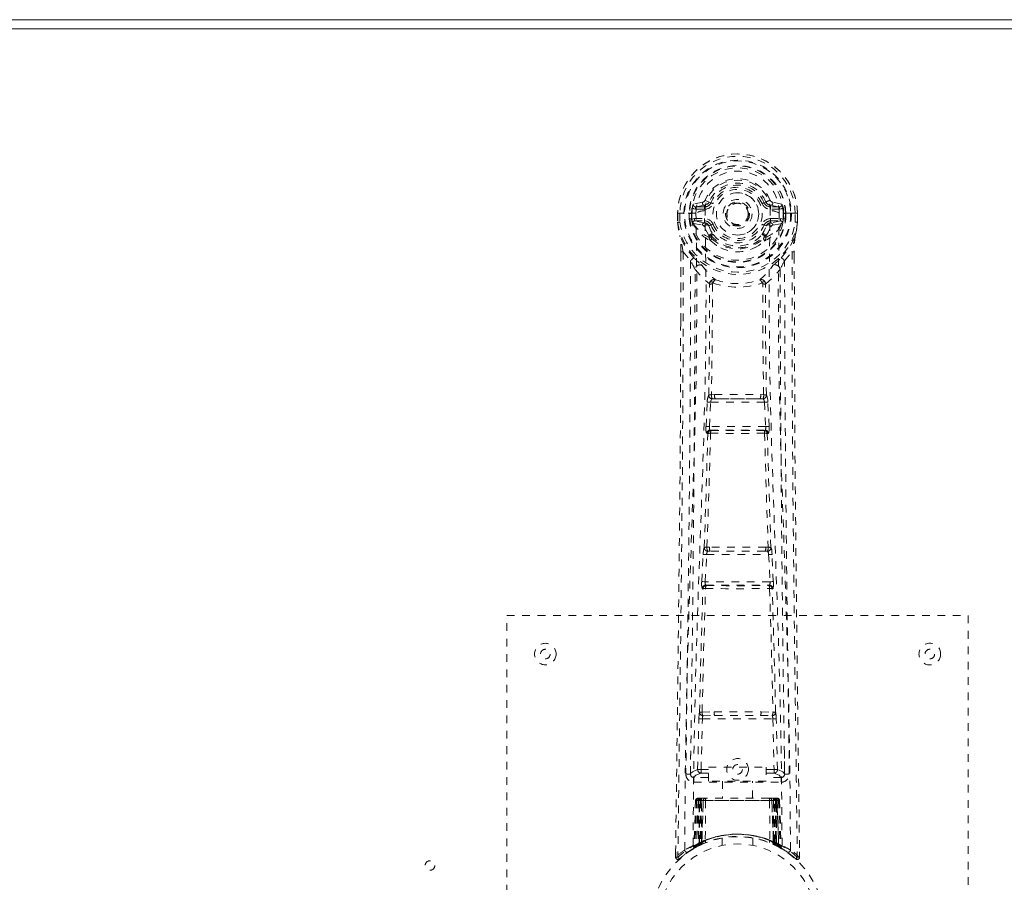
# Model space of a CAD drawing. Header units: inches. Extents: x 9.1 to 104.6, y 40.8 to 64.3.
# Tile 6 of 9: x 47.5 to 60.3, y 53 to 64.3. Entities that reach past the tile are written whole.
import ezdxf

# ---------------------------------------------------------------- set-up
doc = ezdxf.new("R2010")
doc.units = ezdxf.units.IN
doc.header["$MEASUREMENT"] = 0
doc.linetypes.add('SLD-Dashed', pattern=[0.075, 0.05, -0.025])
doc.linetypes.add('SLD-Solid', pattern=[0])

msp = doc.modelspace()

# ---------------------------------------------------------------- linework, layer by layer
at = {"color": 7, "linetype": 'SLD-Solid', "lineweight": 15}
for p, q in [((9.112, 64.264), (104.612, 64.264)), ((104.494, 64.146), (9.23, 64.146)), ((9.23, 64.146), (104.494, 64.146))]:
    msp.add_line(p, q, dxfattribs=at)
at = {"color": 7, "linetype": 'SLD-Dashed', "lineweight": 0}
for p, q in [((56.405, 61.889), (56.287, 61.865)), ((56.317, 61.829), (56.433, 61.85)), ((56.433, 61.85), (56.433, 61.829)), ((56.493, 61.893), (56.438, 61.916)), ((56.493, 61.893), (56.515, 61.884)), ((57.209, 61.884), (57.231, 61.893)), ((57.231, 61.893), (57.235, 61.885)), ((57.291, 61.85), (57.407, 61.829)), ((57.291, 61.85), (57.291, 61.829)), ((57.438, 61.865), (57.319, 61.889)), ((56.082, 61.748), (56.082, 61.631)), ((56.086, 61.748), (56.083, 61.748)), ((56.084, 61.749), (56.084, 61.631)), ((56.14, 61.747), (56.086, 61.748)), ((56.112, 61.746), (56.112, 61.631)), ((56.163, 61.747), (56.14, 61.747)), ((56.321, 61.747), (56.163, 61.747)), ((56.234, 61.674), (56.234, 61.745)), ((56.269, 61.745), (56.263, 61.745)), ((56.263, 61.745), (56.263, 61.675)), ((56.269, 61.666), (56.269, 61.745)), ((56.317, 61.829), (56.317, 61.799)), ((56.433, 61.829), (56.317, 61.829)), ((56.433, 61.799), (56.317, 61.799)), ((56.433, 61.799), (56.433, 61.829)), ((56.439, 61.783), (56.439, 61.785)), ((57.018, 61.746), (57.019, 61.738)), ((57.019, 61.738), (57.018, 61.722)), ((57.286, 61.785), (57.286, 61.783)), ((57.407, 61.829), (57.291, 61.829)), ((57.291, 61.799), (57.291, 61.829)), ((57.407, 61.799), (57.291, 61.799)), ((57.562, 61.747), (57.403, 61.747)), ((57.407, 61.799), (57.407, 61.829)), ((57.455, 61.745), (57.461, 61.745)), ((57.456, 61.666), (57.455, 61.745)), ((57.461, 61.675), (57.461, 61.745)), ((57.491, 61.745), (57.491, 61.674)), ((57.491, 61.745), (57.491, 61.745)), ((57.585, 61.747), (57.562, 61.747)), ((57.638, 61.748), (57.585, 61.747)), ((57.612, 61.631), (57.612, 61.746)), ((57.642, 61.748), (57.638, 61.748)), ((57.641, 61.631), (57.641, 61.749)), ((57.642, 61.748), (57.642, 61.631)), ((56.082, 61.631), (56.083, 61.627)), ((56.234, 61.674), (56.263, 61.675)), ((56.234, 61.674), (56.234, 61.674)), ((56.264, 61.675), (56.269, 61.656)), ((56.269, 61.656), (56.269, 61.666)), ((56.275, 61.63), (56.279, 61.625)), ((56.279, 61.625), (56.279, 61.624)), ((56.279, 61.625), (56.279, 61.625)), ((56.289, 61.614), (56.279, 61.625)), ((56.289, 61.614), (56.404, 61.593)), ((56.303, 61.677), (56.303, 61.647)), ((56.303, 61.677), (56.433, 61.677)), ((56.433, 61.622), (56.303, 61.647)), ((56.303, 61.647), (56.433, 61.647)), ((56.433, 61.677), (56.433, 61.647)), ((56.433, 61.622), (56.433, 61.647)), ((56.515, 61.593), (56.488, 61.581)), ((57.236, 61.581), (57.209, 61.593)), ((57.291, 61.677), (57.291, 61.647)), ((57.291, 61.677), (57.421, 61.677)), ((57.421, 61.647), (57.291, 61.622)), ((57.291, 61.622), (57.291, 61.647)), ((57.291, 61.647), (57.421, 61.647)), ((57.32, 61.593), (57.435, 61.614)), ((57.421, 61.647), (57.421, 61.677)), ((57.445, 61.625), (57.435, 61.614)), ((57.435, 61.614), (57.435, 61.614)), ((57.435, 61.614), (57.435, 61.614)), ((57.445, 61.625), (57.449, 61.63)), ((57.461, 61.675), (57.455, 61.656)), ((57.455, 61.656), (57.456, 61.666)), ((57.461, 61.675), (57.491, 61.674)), ((57.491, 61.674), (57.491, 61.674)), ((57.642, 61.627), (57.642, 61.631)), ((56.494, 61.432), (56.494, 61.45)), ((56.513, 61.386), (56.501, 61.403)), ((56.517, 61.456), (56.517, 61.437)), ((57.207, 61.437), (57.207, 61.456)), ((57.223, 61.403), (57.211, 61.386)), ((57.23, 61.432), (57.231, 61.45)), ((56.125, 61.247), (56.122, 60.322)), ((56.126, 60.322), (56.126, 61.246)), ((56.154, 61.245), (56.251, 61.13)), ((57.474, 61.13), (57.57, 61.245)), ((57.598, 61.193), (57.598, 61.246)), ((57.599, 61.247), (57.599, 61.193)), ((56.535, 60.828), (56.535, 60.827)), ((57.19, 60.827), (57.19, 60.828)), ((56.452, 58.974), (56.468, 59.292)), ((56.496, 58.972), (56.513, 59.289)), ((56.513, 59.289), (57.212, 59.289)), ((56.563, 59.388), (56.523, 59.387)), ((56.531, 59.334), (56.57, 59.334)), ((57.154, 59.334), (56.57, 59.334)), ((57.154, 59.334), (57.193, 59.334)), ((57.201, 59.387), (57.161, 59.388)), ((57.212, 59.289), (57.228, 58.972)), ((57.272, 58.974), (57.256, 59.292)), ((57.228, 58.972), (56.496, 58.972)), ((56.52, 58.922), (56.505, 58.927)), ((56.505, 58.927), (57.219, 58.927)), ((57.219, 58.927), (57.205, 58.922)), ((56.475, 58.88), (56.461, 58.884)), ((57.249, 58.88), (57.263, 58.884)), ((56.496, 57.403), (56.464, 57.403)), ((57.26, 57.403), (57.228, 57.403)), ((56.397, 56.956), (56.414, 57.309)), ((56.442, 56.954), (56.459, 57.307)), ((56.459, 57.307), (57.266, 57.307)), ((56.505, 57.352), (56.474, 57.351)), ((57.219, 57.352), (56.505, 57.352)), ((57.219, 57.352), (57.251, 57.351)), ((57.266, 57.307), (57.283, 56.954)), ((57.327, 56.956), (57.31, 57.309)), ((56.403, 56.866), (56.411, 56.863)), ((57.283, 56.954), (56.442, 56.954)), ((56.456, 56.906), (56.448, 56.909)), ((56.448, 56.909), (57.276, 56.909)), ((57.276, 56.909), (57.268, 56.906)), ((57.313, 56.863), (57.321, 56.866)), ((53.862, 48.514), (53.862, 56.514)), ((53.862, 56.514), (59.862, 56.514)), ((59.862, 56.514), (59.862, 48.514)), ((56.401, 55.257), (56.557, 55.263)), ((56.412, 55.212), (56.564, 55.215)), ((56.564, 55.215), (57.16, 55.215)), ((57.16, 55.215), (57.313, 55.212)), ((57.167, 55.263), (57.323, 55.257)), ((56.343, 54.511), (56.359, 55.173)), ((56.388, 54.511), (56.404, 55.171)), ((56.404, 55.171), (57.321, 55.171)), ((57.321, 55.171), (57.336, 54.511)), ((57.381, 54.511), (57.365, 55.173)), ((56.253, 54.744), (56.25, 54.457)), ((57.474, 54.457), (57.471, 54.744)), ((56.249, 54.454), (56.251, 54.446)), ((56.388, 54.466), (56.388, 54.511)), ((56.388, 54.511), (56.482, 54.511)), ((56.388, 54.466), (56.482, 54.466)), ((56.482, 54.542), (57.232, 54.542)), ((56.482, 54.362), (56.482, 54.542)), ((57.232, 54.542), (57.232, 54.362)), ((57.232, 54.511), (57.336, 54.511)), ((57.232, 54.466), (57.336, 54.466)), ((57.336, 54.466), (57.336, 54.511)), ((57.473, 54.446), (57.475, 54.454)), ((56.294, 54.409), (56.294, 54.348)), ((56.482, 54.409), (56.294, 54.409)), ((56.294, 54.348), (57.43, 54.348)), ((57.232, 54.362), (56.482, 54.362)), ((56.667, 54.362), (56.667, 54.139)), ((57.057, 54.139), (57.057, 54.362)), ((57.43, 54.409), (57.232, 54.409)), ((57.43, 54.348), (57.43, 54.409)), ((56.316, 54.11), (56.295, 53.505)), ((56.33, 54.11), (56.309, 53.513)), ((56.33, 54.11), (56.316, 54.11)), ((56.348, 54.11), (56.327, 53.523)), ((56.35, 54.114), (56.328, 53.52)), ((56.415, 54.11), (56.348, 54.11)), ((56.355, 54.11), (56.355, 53.553)), ((56.362, 54.11), (56.355, 54.11)), ((56.363, 54.139), (56.356, 54.139)), ((56.369, 54.139), (56.36, 54.139)), ((56.362, 54.11), (57.362, 54.11)), ((56.362, 53.557), (56.362, 54.11)), ((56.368, 53.56), (56.369, 54.11)), ((56.376, 54.139), (56.369, 54.139)), ((56.369, 54.11), (56.375, 54.11)), ((56.375, 54.11), (56.375, 53.563)), ((57.349, 54.11), (56.375, 54.11)), ((56.432, 54.139), (56.378, 54.139)), ((56.387, 54.11), (56.387, 53.568)), ((56.393, 54.11), (56.387, 54.11)), ((56.394, 54.139), (56.388, 54.139)), ((56.393, 54.11), (57.331, 54.11)), ((56.393, 53.571), (56.393, 54.11)), ((56.394, 54.139), (56.432, 54.139)), ((56.396, 53.559), (56.415, 54.11)), ((56.416, 54.11), (56.397, 53.559)), ((56.415, 54.11), (56.416, 54.11)), ((56.446, 54.11), (56.442, 53.589)), ((56.453, 54.139), (56.446, 54.139)), ((57.278, 54.11), (56.446, 54.11)), ((57.271, 54.139), (56.453, 54.139)), ((57.279, 54.139), (57.271, 54.139)), ((57.278, 54.11), (57.283, 53.589)), ((57.346, 54.139), (57.292, 54.139)), ((57.292, 54.139), (57.33, 54.139)), ((57.327, 53.559), (57.308, 54.11)), ((57.308, 54.11), (57.309, 54.11)), ((57.309, 54.11), (57.328, 53.559)), ((57.376, 54.11), (57.309, 54.11)), ((57.336, 54.139), (57.33, 54.139)), ((57.337, 54.11), (57.331, 54.11)), ((57.331, 54.11), (57.331, 53.571)), ((57.337, 53.568), (57.337, 54.11)), ((57.355, 54.139), (57.348, 54.139)), ((57.349, 53.563), (57.349, 54.11)), ((57.349, 54.11), (57.355, 54.11)), ((57.365, 54.139), (57.355, 54.139)), ((57.355, 54.11), (57.356, 53.56)), ((57.368, 54.139), (57.361, 54.139)), ((57.369, 54.11), (57.362, 54.11)), ((57.362, 54.11), (57.362, 53.557)), ((57.369, 53.553), (57.369, 54.11)), ((57.396, 53.52), (57.374, 54.114)), ((57.376, 54.11), (57.397, 53.523)), ((57.395, 54.11), (57.415, 53.513)), ((57.408, 54.11), (57.395, 54.11)), ((57.408, 54.11), (57.429, 53.505)), ((56.312, 53.498), (56.379, 53.533)), ((56.327, 53.523), (56.396, 53.559)), ((56.355, 53.553), (56.362, 53.557)), ((56.368, 53.527), (56.355, 53.553)), ((56.368, 53.527), (56.359, 53.523)), ((56.375, 53.531), (56.362, 53.557)), ((56.375, 53.563), (56.368, 53.56)), ((56.381, 53.534), (56.368, 53.56)), ((56.375, 53.531), (56.368, 53.527)), ((56.372, 53.53), (56.381, 53.534)), ((56.387, 53.537), (56.375, 53.563)), ((56.379, 53.533), (56.38, 53.533)), ((56.38, 53.533), (56.387, 53.537)), ((56.387, 53.568), (56.393, 53.571)), ((56.399, 53.542), (56.387, 53.568)), ((56.405, 53.545), (56.393, 53.571)), ((56.397, 53.559), (56.396, 53.559)), ((56.405, 53.545), (56.399, 53.542)), ((56.662, 53.622), (56.662, 53.525)), ((57.062, 53.525), (57.062, 53.622)), ((57.331, 53.571), (57.319, 53.545)), ((57.325, 53.542), (57.319, 53.545)), ((57.337, 53.568), (57.325, 53.542)), ((57.328, 53.559), (57.327, 53.559)), ((57.328, 53.559), (57.397, 53.523)), ((57.331, 53.571), (57.337, 53.568)), ((57.349, 53.563), (57.337, 53.537)), ((57.356, 53.56), (57.343, 53.534)), ((57.344, 53.533), (57.345, 53.533)), ((57.345, 53.533), (57.36, 53.525)), ((57.356, 53.56), (57.349, 53.563)), ((57.362, 53.557), (57.349, 53.531)), ((57.357, 53.527), (57.349, 53.531)), ((57.369, 53.553), (57.357, 53.527)), ((57.383, 53.514), (57.357, 53.527)), ((57.362, 53.557), (57.369, 53.553)), ((56.057, 53.44), (56.056, 53.373)), ((56.056, 53.44), (56.056, 53.373)), ((56.058, 53.436), (56.057, 53.373)), ((56.281, 53.48), (56.294, 53.488)), ((56.295, 53.505), (56.309, 53.513)), ((57.377, 53.516), (57.412, 53.498)), ((57.415, 53.513), (57.429, 53.505)), ((57.424, 53.492), (57.438, 53.485)), ((57.43, 53.488), (57.444, 53.48)), ((57.669, 53.373), (57.668, 53.44)), ((56.056, 53.373), (56.086, 53.372)), ((56.105, 53.352), (56.146, 53.385)), ((57.577, 53.386), (57.62, 53.351)), ((57.639, 53.372), (57.619, 53.35))]:
    msp.add_line(p, q, dxfattribs=at)
at = {"color": 7, "linetype": 'SLD-Dashed', "lineweight": 0, "flags": 128}
for points in [[(56.439, 61.785), (56.445, 61.861), (56.468, 61.936), (56.507, 62.004), (56.56, 62.064), (56.625, 62.113), (56.699, 62.149), (56.779, 62.171), (56.862, 62.178), (56.945, 62.171), (57.025, 62.149), (57.099, 62.113), (57.164, 62.064), (57.217, 62.004), (57.257, 61.936), (57.28, 61.861), (57.286, 61.785)], [(56.433, 61.85), (56.47, 61.864), (56.484, 61.877)], [(56.484, 61.877), (56.489, 61.885), (56.493, 61.893)], [(56.543, 61.872), (56.538, 61.874), (56.533, 61.876), (56.528, 61.878), (56.524, 61.88), (56.52, 61.882), (56.518, 61.883), (56.516, 61.883), (56.515, 61.884)], [(57.181, 61.872), (57.186, 61.874), (57.192, 61.876), (57.196, 61.878), (57.2, 61.88), (57.204, 61.882), (57.206, 61.883), (57.208, 61.883), (57.209, 61.884)], [(56.083, 61.748), (56.082, 61.748), (56.083, 61.747), (56.086, 61.747), (56.089, 61.747), (56.094, 61.746), (56.1, 61.746), (56.106, 61.746), (56.112, 61.746)], [(56.174, 53.466), (56.182, 54.513), (56.201, 55.558), (56.23, 56.6), (56.266, 57.638), (56.3, 58.672), (56.325, 59.702), (56.334, 60.727), (56.321, 61.747)], [(56.317, 61.799), (56.294, 61.804), (56.274, 61.817)], [(56.283, 53.522), (56.292, 54.567), (56.313, 55.609), (56.345, 56.649), (56.383, 57.685), (56.419, 58.716), (56.445, 59.743), (56.453, 60.765), (56.439, 61.782)], [(57.441, 53.522), (57.432, 54.567), (57.411, 55.61), (57.379, 56.65), (57.341, 57.685), (57.305, 58.716), (57.279, 59.743), (57.271, 60.765), (57.285, 61.782)], [(57.55, 53.466), (57.542, 54.513), (57.523, 55.558), (57.494, 56.6), (57.459, 57.638), (57.424, 58.672), (57.399, 59.702), (57.391, 60.727), (57.403, 61.747)], [(57.45, 61.817), (57.431, 61.804), (57.407, 61.799)], [(57.461, 61.745), (57.464, 61.745), (57.471, 61.745), (57.48, 61.745), (57.491, 61.745)], [(57.612, 61.746), (57.618, 61.746), (57.625, 61.746), (57.63, 61.746), (57.635, 61.747), (57.638, 61.747), (57.641, 61.747), (57.642, 61.748), (57.642, 61.748)], [(56.082, 61.631), (56.095, 61.534), (56.111, 61.458)], [(56.112, 61.631), (56.106, 61.631), (56.1, 61.631), (56.094, 61.631), (56.089, 61.631), (56.086, 61.631), (56.083, 61.631), (56.082, 61.631), (56.082, 61.631)], [(56.083, 61.627), (56.084, 61.627), (56.085, 61.628), (56.088, 61.628), (56.092, 61.629), (56.096, 61.629), (56.101, 61.63), (56.107, 61.631), (56.112, 61.631)], [(56.083, 61.627), (56.094, 61.537), (56.113, 61.447)], [(56.264, 61.675), (56.263, 61.675), (56.263, 61.675)], [(56.269, 61.666), (56.285, 61.674), (56.303, 61.677)], [(56.431, 61.57), (56.418, 61.587), (56.404, 61.593)], [(56.543, 61.604), (56.538, 61.602), (56.533, 61.6), (56.528, 61.598), (56.524, 61.596), (56.52, 61.595), (56.518, 61.594), (56.516, 61.593), (56.515, 61.593)], [(57.181, 61.604), (57.186, 61.602), (57.192, 61.6), (57.196, 61.598), (57.2, 61.596), (57.204, 61.595), (57.206, 61.594), (57.208, 61.593), (57.209, 61.593)], [(57.293, 61.57), (57.306, 61.587), (57.32, 61.593)], [(57.421, 61.677), (57.439, 61.674), (57.456, 61.666)], [(57.461, 61.675), (57.461, 61.675), (57.461, 61.675)], [(57.611, 61.447), (57.628, 61.527), (57.642, 61.627)], [(57.642, 61.631), (57.642, 61.631), (57.641, 61.631), (57.638, 61.631), (57.635, 61.631), (57.63, 61.631), (57.625, 61.631), (57.618, 61.631), (57.612, 61.631)], [(57.642, 61.627), (57.641, 61.627), (57.639, 61.628), (57.636, 61.628), (57.632, 61.629), (57.628, 61.629), (57.623, 61.63), (57.618, 61.631), (57.612, 61.631)], [(57.642, 61.631), (57.629, 61.534), (57.613, 61.458)], [(56.494, 61.45), (56.461, 61.503), (56.431, 61.57)], [(56.488, 61.581), (56.516, 61.518), (56.546, 61.468)], [(57.179, 61.468), (57.208, 61.518), (57.236, 61.581)], [(57.231, 61.45), (57.263, 61.503), (57.293, 61.57)], [(56.111, 61.458), (56.111, 61.452), (56.113, 61.447)], [(56.293, 61.169), (56.192, 61.293), (56.113, 61.447)], [(56.513, 61.386), (56.587, 61.328), (56.645, 61.298)], [(57.08, 61.298), (57.137, 61.328), (57.211, 61.386)], [(57.431, 61.169), (57.532, 61.293), (57.611, 61.447)], [(57.611, 61.447), (57.613, 61.452), (57.613, 61.458)], [(56.154, 61.245), (56.153, 59.78), (56.144, 58.308), (56.129, 56.86), (56.127, 56.639), (56.124, 56.409), (56.122, 56.206), (56.119, 56.007), (56.117, 55.792), (56.115, 55.642), (56.113, 55.485), (56.111, 55.329), (56.109, 55.211), (56.107, 55.071), (56.105, 54.909), (56.101, 54.577), (56.098, 54.372), (56.095, 54.118), (56.092, 53.856), (56.088, 53.608), (56.086, 53.372)], [(56.125, 61.247), (56.125, 61.247), (56.125, 61.246), (56.128, 61.246), (56.132, 61.246), (56.137, 61.245), (56.142, 61.245), (56.149, 61.245), (56.154, 61.245)], [(57.57, 61.245), (57.576, 61.245), (57.582, 61.245), (57.588, 61.245), (57.593, 61.246), (57.596, 61.246), (57.599, 61.246), (57.6, 61.247), (57.599, 61.247)], [(57.57, 61.245), (57.571, 59.781), (57.58, 58.308), (57.595, 56.86), (57.598, 56.613), (57.601, 56.355), (57.603, 56.14), (57.606, 55.911), (57.609, 55.66), (57.613, 55.389), (57.616, 55.171), (57.619, 54.909), (57.623, 54.585), (57.626, 54.374), (57.629, 54.116), (57.633, 53.854), (57.636, 53.606), (57.639, 53.372)], [(56.251, 61.13), (56.25, 60.61), (56.249, 60.077), (56.246, 59.531), (56.242, 59.016), (56.238, 58.486), (56.233, 57.935), (56.228, 57.445), (56.225, 57.188), (56.221, 56.915), (56.218, 56.627), (56.214, 56.322), (56.21, 56.047), (56.207, 55.806), (56.205, 55.615), (56.202, 55.401), (56.199, 55.159), (56.196, 54.934), (56.193, 54.742), (56.191, 54.582), (56.189, 54.454)], [(56.388, 61.081), (56.397, 61.072), (56.403, 61.065)], [(57.321, 61.065), (57.327, 61.072), (57.336, 61.081)], [(57.535, 54.454), (57.533, 54.59), (57.531, 54.762), (57.528, 54.971), (57.525, 55.216), (57.521, 55.466), (57.519, 55.685), (57.517, 55.839), (57.515, 55.976), (57.513, 56.098), (57.511, 56.253), (57.509, 56.416), (57.507, 56.572), (57.497, 57.386), (57.489, 58.204), (57.481, 59.177), (57.475, 60.166), (57.474, 61.13)], [(57.599, 61.193), (57.608, 58.623), (57.635, 55.998), (57.669, 53.373)], [(56.31, 61.017), (56.396, 60.916), (56.497, 60.828)], [(57.228, 60.828), (57.328, 60.916), (57.414, 61.017)], [(56.545, 60.839), (56.539, 60.847), (56.533, 60.854), (56.525, 60.857), (56.517, 60.857), (56.509, 60.853), (56.503, 60.847), (56.499, 60.838), (56.497, 60.828)], [(56.535, 60.827), (56.533, 60.108), (56.523, 59.387)], [(57.228, 60.828), (57.226, 60.838), (57.221, 60.847), (57.215, 60.853), (57.207, 60.857), (57.199, 60.857), (57.192, 60.854), (57.185, 60.847), (57.18, 60.839)], [(57.201, 59.387), (57.191, 60.108), (57.19, 60.827)], [(56.487, 59.381), (56.498, 60.101), (56.499, 60.82)], [(57.237, 59.381), (57.227, 60.101), (57.225, 60.82)], [(56.122, 60.322), (56.117, 58.623), (56.089, 55.998), (56.056, 53.44)], [(56.468, 59.292), (56.473, 59.291), (56.484, 59.291), (56.498, 59.29), (56.513, 59.289)], [(56.531, 59.334), (56.53, 59.333), (56.528, 59.332), (56.525, 59.329), (56.52, 59.319), (56.515, 59.306), (56.513, 59.289)], [(56.563, 59.388), (56.862, 59.389), (57.161, 59.388)], [(56.57, 59.334), (56.862, 59.335), (57.154, 59.334)], [(57.212, 59.289), (57.226, 59.29), (57.24, 59.291), (57.251, 59.291), (57.256, 59.292)], [(56.452, 58.974), (56.457, 58.974), (56.467, 58.973), (56.481, 58.973), (56.496, 58.972)], [(56.505, 58.927), (56.501, 58.931), (56.497, 58.941), (56.496, 58.947), (56.496, 58.955), (56.496, 58.963), (56.496, 58.972)], [(57.228, 58.972), (57.229, 58.963), (57.229, 58.955), (57.228, 58.947), (57.227, 58.941), (57.224, 58.931), (57.219, 58.927)], [(57.228, 58.972), (57.243, 58.973), (57.257, 58.973), (57.267, 58.974), (57.272, 58.974)], [(56.429, 57.398), (56.454, 58.14), (56.475, 58.88)], [(56.464, 57.403), (56.489, 58.145), (56.511, 58.886)], [(57.213, 58.886), (57.235, 58.145), (57.26, 57.403)], [(57.295, 57.398), (57.271, 58.14), (57.249, 58.88)], [(56.414, 57.309), (56.416, 57.341), (56.417, 57.343)], [(56.414, 57.309), (56.419, 57.309), (56.429, 57.308), (56.443, 57.308), (56.459, 57.307)], [(57.266, 57.307), (57.281, 57.308), (57.295, 57.308), (57.306, 57.309), (57.31, 57.309)], [(57.31, 57.309), (57.308, 57.341), (57.308, 57.343)], [(56.367, 55.255), (56.387, 56.06), (56.411, 56.863)], [(56.397, 56.956), (56.402, 56.956), (56.412, 56.956), (56.426, 56.955), (56.442, 56.954)], [(56.401, 55.257), (56.421, 56.063), (56.446, 56.867)], [(57.279, 56.867), (57.303, 56.063), (57.323, 55.257)], [(57.283, 56.954), (57.298, 56.955), (57.312, 56.956), (57.323, 56.956), (57.327, 56.956)], [(57.357, 55.255), (57.337, 56.06), (57.313, 56.863)], [(56.557, 55.263), (56.862, 55.263), (57.167, 55.263)], [(56.564, 55.215), (56.862, 55.215), (57.16, 55.215)], [(56.359, 55.173), (56.363, 55.173), (56.374, 55.172), (56.388, 55.172), (56.404, 55.171)], [(57.321, 55.171), (57.336, 55.172), (57.35, 55.172), (57.361, 55.173), (57.365, 55.173)], [(56.343, 54.511), (56.274, 54.483), (56.249, 54.454)], [(56.294, 54.409), (56.319, 54.437), (56.388, 54.466)], [(56.343, 54.511), (56.348, 54.511), (56.358, 54.511), (56.372, 54.511), (56.388, 54.511)], [(57.336, 54.511), (57.352, 54.511), (57.366, 54.511), (57.376, 54.511), (57.381, 54.511)], [(57.336, 54.466), (57.405, 54.437), (57.43, 54.409)], [(57.475, 54.454), (57.45, 54.483), (57.381, 54.511)], [(56.316, 54.11), (56.319, 54.11), (56.327, 54.11), (56.34, 54.11), (56.355, 54.11)], [(56.369, 54.11), (56.354, 54.11), (56.342, 54.11), (56.333, 54.11), (56.33, 54.11)], [(56.348, 54.11), (56.348, 54.11), (56.35, 54.11), (56.353, 54.11), (56.358, 54.11), (56.364, 54.11), (56.371, 54.11), (56.379, 54.11), (56.387, 54.11)], [(56.446, 54.11), (56.435, 54.11), (56.426, 54.11), (56.419, 54.11), (56.416, 54.11)], [(57.308, 54.11), (57.305, 54.11), (57.299, 54.11), (57.289, 54.11), (57.278, 54.11)], [(57.337, 54.11), (57.345, 54.11), (57.353, 54.11), (57.36, 54.11), (57.366, 54.11), (57.371, 54.11), (57.374, 54.11), (57.376, 54.11), (57.376, 54.11)], [(57.347, 54.139), (57.347, 54.139), (57.345, 54.139)], [(57.395, 54.11), (57.391, 54.11), (57.383, 54.11), (57.37, 54.11), (57.355, 54.11)], [(57.369, 54.11), (57.384, 54.11), (57.397, 54.11), (57.405, 54.11), (57.408, 54.11)], [(57.376, 54.11), (57.375, 54.117), (57.375, 54.119)], [(57.398, 53.516), (57.397, 53.522), (57.397, 53.524)], [(57.435, 53.487), (57.429, 53.499), (57.424, 53.512)], [(56.059, 53.373), (56.06, 53.365), (56.064, 53.358), (56.069, 53.351), (56.075, 53.346), (56.082, 53.343), (56.09, 53.343), (56.097, 53.345), (56.103, 53.349)], [(56.106, 53.35), (56.138, 53.379), (56.146, 53.385)], [(57.62, 53.353), (57.627, 53.349), (57.635, 53.346), (57.644, 53.346), (57.652, 53.347), (57.658, 53.351), (57.664, 53.356), (57.667, 53.363), (57.668, 53.37)], [(57.669, 53.373), (57.668, 53.373), (57.666, 53.373), (57.66, 53.372), (57.65, 53.373), (57.644, 53.373), (57.639, 53.372)]]:
    msp.add_lwpolyline(points, dxfattribs=at)
at = {"color": 7, "linetype": 'SLD-Dashed', "lineweight": 0}
for centre, radius in [((56.862, 61.738), 0.7), ((56.862, 61.738), 0.69), ((56.862, 61.738), 0.623), ((56.862, 61.738), 0.32), ((56.862, 61.738), 0.275), ((56.862, 61.738), 0.188), ((56.862, 61.738), 0.156), ((56.862, 61.738), 0.142), ((56.862, 61.738), 0.14), ((56.862, 61.738), 0.138), ((54.362, 56.014), 0.14), ((59.362, 56.014), 0.141), ((54.362, 56.014), 0.0625), ((59.362, 56.014), 0.0625), ((56.862, 54.514), 0.141), ((56.862, 54.514), 0.0625), ((56.862, 52.514), 1.125), ((56.862, 52.514), 1.03), ((52.862, 53.264), 0.0625)]:
    msp.add_circle(centre, radius, dxfattribs=at)
for centre, radius, start, end in [((56.862, 61.738), 0.78, 0, 179.3038), ((56.862, 61.738), 0.78, 0.7166, 179.2834), ((56.862, 61.738), 0.75, 0.5685, 179.4315), ((56.862, 61.738), 0.629, 0.6527, 179.3473), ((56.862, 61.738), 0.599, 0.6527, 179.3473), ((56.862, 61.753), 0.541, 359.3502, 180.6498), ((56.862, 61.738), 0.459, 22.774, 157.226), ((56.862, 61.738), 0.4, 22.774, 157.226), ((56.862, 61.738), 0.376, 22.774, 157.226), ((56.862, 61.738), 0.346, 22.774, 157.226), ((56.862, 61.738), 0.275, 90.0001, 269.9999), ((56.862, 61.738), 0.275, 270.0001, 89.9999), ((56.478, 61.789), 0.206, 158.3428, 172.3396), ((56.316, 61.859), 0.0299, 167.8922, 271.9519), ((56.434, 61.88), 0.0301, 162.3491, 268.5771), ((56.397, 61.933), 0.0453, 281.246, 337.578), ((56.433, 61.918), 0.089, 270, 337.226), ((56.433, 61.918), 0.119, 270.0001, 337.2266), ((57.291, 61.918), 0.119, 202.7735, 269.9998), ((57.291, 61.918), 0.089, 202.774, 270), ((57.83, 60.542), 1.478, 111.6233, 113.9236), ((57.297, 61.921), 0.0715, 209.6338, 265.2046), ((57.328, 61.933), 0.0454, 202.4871, 258.6889), ((57.29, 61.88), 0.0301, 271.4237, 17.65), ((57.408, 61.859), 0.0299, 268.0485, 12.108), ((57.246, 61.789), 0.206, 7.6616, 21.6567), ((56.26, 62.795), 1.05, 268.5401, 270.1578), ((56.862, 61.738), 0.593, 172.3909, 179.3289), ((56.44, 61.56), 0.221, 90.3101, 122.5191), ((57.28, 61.55), 0.233, 58.0374, 88.5932), ((56.862, 61.738), 0.593, 0.6711, 7.6091), ((56.112, 61.631), 0.03, 180.0028, 185.051), ((56.862, 61.738), 0.787, 188.0937, 351.9063), ((56.862, 61.738), 0.758, 188.0937, 351.9063), ((56.862, 61.738), 0.632, 185.8274, 354.1726), ((56.862, 61.738), 0.602, 186.0327, 353.9673), ((56.355, 61.663), 0.0864, 184.5688, 202.6897), ((56.303, 61.616), 0.0306, 89.071, 154.5763), ((56.732, 61.834), 0.499, 204.8898, 243.9921), ((56.67, 61.836), 0.441, 210.2263, 246.4273), ((56.434, 61.592), 0.0299, 91.099, 178.7761), ((56.462, 61.565), 0.031, 31.571, 169.9022), ((56.433, 61.558), 0.119, 22.7745, 89.9996), ((56.433, 61.558), 0.089, 22.774, 90), ((56.428, 61.558), 0.0649, 21.3157, 85.0804), ((56.862, 61.738), 0.376, 202.774, 337.226), ((56.862, 61.738), 0.346, 202.7737, 337.2263), ((56.862, 61.738), 0.157, 245.2931, 290.0155), ((57.291, 61.558), 0.119, 90.0005, 157.2254), ((57.291, 61.558), 0.089, 90, 157.226), ((56.998, 61.829), 0.492, 295.7074, 335.4805), ((57.054, 61.836), 0.441, 293.5935, 329.7434), ((57.296, 61.558), 0.0649, 94.9212, 158.6827), ((57.262, 61.565), 0.031, 10.1789, 148.3476), ((57.29, 61.592), 0.0299, 1.1723, 88.9526), ((57.421, 61.616), 0.0306, 25.4231, 90.9296), ((57.34, 61.67), 0.116, 339.6285, 353.113), ((56.524, 61.447), 0.0305, 44.5488, 174.2853), ((56.544, 61.434), 0.0347, 87.2679, 140.6033), ((56.862, 61.731), 0.411, 219.7062, 320.2938), ((57.2, 61.447), 0.0305, 5.7197, 135.4463), ((57.18, 61.434), 0.0347, 39.3965, 92.7323), ((54.938, 61.276), 1.187, 358.5717, 8.79), ((52.639, 60.629), 3.569, 9.9436, 13.2519), ((56.516, 61.41), 0.0459, 88.307, 118.8645), ((56.516, 61.392), 0.046, 88.294, 118.8096), ((56.539, 61.428), 0.0449, 175.0864, 213.9413), ((56.552, 61.382), 0.0396, 127.1217, 174.8264), ((56.862, 61.75), 0.453, 220.4509, 319.5491), ((56.55, 61.439), 0.033, 181.8821, 228.382), ((56.862, 61.778), 0.494, 227.4884, 312.5116), ((57.174, 61.439), 0.033, 311.618, 358.1179), ((57.172, 61.382), 0.0396, 5.1723, 52.8787), ((57.208, 61.41), 0.0459, 61.1355, 91.693), ((57.208, 61.392), 0.046, 61.2003, 91.7015), ((57.186, 61.428), 0.0448, 326.2196, 4.9383), ((61.084, 60.629), 3.568, 166.7474, 170.0567), ((58.786, 61.276), 1.187, 171.2122, 181.4271), ((56.862, 61.718), 0.473, 242.6138, 297.3862), ((56.584, 60.812), 0.461, 129.1742, 136.3349), ((51.534, 58.587), 5.358, 26.9681, 28.3328), ((57.844, 62.747), 2.213, 225.5082, 228.8673), ((55.881, 62.747), 2.213, 311.1327, 314.4918), ((62.19, 58.587), 5.358, 151.6672, 153.0319), ((57.14, 60.811), 0.461, 43.6647, 50.8234), ((-443.227, 62.335), 499.538, 359.09607, 359.8488), ((56.371, 61.014), 0.0608, 58.0021, 177.4267), ((57.134, 61.578), 0.893, 214.9894, 231.1474), ((56.59, 61.578), 0.893, 308.8525, 325.0105), ((57.354, 61.014), 0.0608, 2.5705, 122.0031), ((556.951, 62.335), 499.538, 180.1512, 180.90393), ((56.557, 60.824), 0.0608, 73.7758, 175.9541), ((56.485, 60.821), 0.0133, 356.7963, 33.9436), ((56.531, 60.757), 0.0709, 87.2868, 117.2789), ((56.547, 60.826), 0.0128, 102.3383, 173.3654), ((56.616, 60.822), 0.0738, 124.9776, 166.7606), ((56.862, 61.751), 0.966, 250.8189, 289.1817), ((56.862, 61.676), 0.844, 250.0602, 289.9398), ((57.167, 60.824), 0.0608, 4.0459, 106.2242), ((57.108, 60.822), 0.0738, 13.2399, 55.0218), ((57.177, 60.826), 0.0128, 6.633, 77.6689), ((57.193, 60.757), 0.0708, 62.7147, 92.7194), ((57.239, 60.821), 0.0133, 146.0943, 183.286), ((56.649, 59.3), 0.181, 153.5357, 182.7751), ((56.517, 59.314), 0.0735, 85.516, 114.1455), ((56.533, 59.38), 0.0457, 178.2704, 268.1471), ((56.626, 59.376), 0.104, 173.8597, 204.0323), ((56.663, 59.374), 0.101, 172.2349, 203.4729), ((57.062, 59.374), 0.101, 336.5267, 7.7654), ((57.098, 59.376), 0.104, 335.9685, 6.1395), ((57.191, 59.38), 0.0457, 271.8536, 1.7289), ((57.154, 59.291), 0.0575, 357.825, 47.5862), ((57.207, 59.314), 0.073, 65.7508, 94.5922), ((57.075, 59.3), 0.181, 357.2191, 26.4656), ((56.612, 58.945), 0.163, 169.7784, 201.8738), ((56.506, 58.882), 0.0451, 90.8622, 176.7714), ((56.52, 58.877), 0.0451, 90.8968, 176.6069), ((56.568, 58.891), 0.0574, 147.5023, 185.9268), ((56.862, 91.518), 32.597, 269.3981, 270.6019), ((57.204, 58.877), 0.0451, 3.3927, 89.1032), ((57.156, 58.891), 0.0578, 354.2269, 32.3431), ((57.218, 58.882), 0.0451, 3.2284, 89.138), ((57.112, 58.945), 0.163, 338.1262, 10.2206), ((56.505, 58.811), 0.0749, 85.0983, 112.9447), ((56.862, 96.251), 37.367, 269.4615, 270.5382), ((57.22, 58.811), 0.0751, 67.0762, 94.8884), ((56.553, 57.342), 0.136, 155.3348, 179.2483), ((56.456, 57.319), 0.0843, 84.8708, 108.7988), ((56.474, 57.397), 0.0448, 177.9389, 222.9029), ((56.473, 57.394), 0.0424, 220.4544, 270.4098), ((56.55, 57.393), 0.0869, 173.4613, 208.3402), ((56.577, 57.391), 0.0814, 171.2453, 208.6911), ((56.862, 24.612), 32.793, 89.3607, 90.6393), ((57.148, 57.391), 0.0814, 331.3088, 8.7538), ((57.174, 57.393), 0.0867, 331.6256, 6.5723), ((57.25, 57.397), 0.0456, 271.2542, 1.8239), ((57.268, 57.319), 0.0837, 71.1171, 95.2144), ((57.172, 57.342), 0.136, 0.7169, 24.7119), ((56.527, 57.309), 0.068, 141.1067, 181.6305), ((56.862, 23.998), 33.356, 89.387, 90.613), ((57.198, 57.309), 0.068, 358.3636, 38.9051), ((56.603, 56.926), 0.209, 171.584, 196.4948), ((56.448, 56.864), 0.0451, 90.5936, 177.0807), ((56.456, 56.861), 0.0451, 90.62, 177.0126), ((56.438, 56.776), 0.0908, 85.1439, 107.0293), ((56.496, 56.939), 0.0564, 164.2684, 211.7564), ((56.5, 56.873), 0.0546, 143.5195, 186.9867), ((56.862, 93.518), 36.654, 269.349, 270.6509), ((56.862, 89.72), 32.817, 269.2909, 270.7091), ((57.268, 56.861), 0.0451, 2.9866, 89.3804), ((57.224, 56.873), 0.055, 353.1605, 36.3325), ((57.228, 56.939), 0.0564, 328.2426, 15.7326), ((57.276, 56.864), 0.0451, 2.92, 89.406), ((57.286, 56.776), 0.091, 73.0019, 94.8405), ((57.121, 56.926), 0.209, 343.5086, 8.412), ((56.76, 55.172), 0.401, 168.1485, 179.9216), ((56.393, 55.118), 0.139, 86.8573, 100.6192), ((56.413, 55.258), 0.0456, 184.1735, 268.2466), ((56.511, 55.26), 0.111, 181.7827, 205.6614), ((56.509, 55.172), 0.105, 157.5285, 180.3672), ((56.645, 55.251), 0.0889, 172.365, 204.3951), ((57.079, 55.251), 0.0888, 335.6046, 7.6367), ((57.214, 55.26), 0.109, 334.2099, 358.3453), ((57.311, 55.258), 0.0456, 271.7534, 355.8269), ((57.215, 55.172), 0.105, 359.6322, 22.472), ((57.331, 55.116), 0.141, 79.4669, 93.0587), ((56.964, 55.172), 0.401, 0.0749, 11.8397), ((56.225, 56.049), 1.595, 268.7143, 270.8689), ((56.294, 54.453), 0.105, 179.2625, 269.9952), ((56.293, 54.451), 0.0423, 186.569, 271.9616), ((56.388, 54.511), 0.0451, 179.0363, 269.5691), ((57.336, 54.511), 0.0451, 270.4305, 0.9006), ((57.43, 54.453), 0.105, 270.0048, 0.7375), ((57.431, 54.451), 0.0423, 268.0382, 353.4313), ((57.499, 56.052), 1.598, 269.133, 271.2838), ((56.346, 54.109), 0.03, 90.0046, 178.0044), ((56.377, 54.066), 0.0742, 106.7387, 144.0523), ((56.36, 54.109), 0.03, 90.0285, 178.0321), ((56.374, 53.974), 0.164, 91.7064, 100.624), ((56.378, 54.109), 0.03, 90.0625, 178.0682), ((56.383, 54.104), 0.0356, 82.0678, 170.2934), ((56.775, 54.117), 0.413, 176.9667, 180.9856), ((56.956, 54.116), 0.588, 177.9694, 180.603), ((56.802, 54.117), 0.426, 177.0624, 180.9549), ((56.832, 54.117), 0.445, 177.1788, 180.9104), ((56.838, 54.117), 0.445, 177.1788, 180.9116), ((56.445, 54.109), 0.0299, 90.1871, 178.2025), ((56.446, 54.109), 0.0299, 90.1865, 178.2037), ((56.482, 54.116), 0.0369, 141.8603, 189.6625), ((57.243, 54.117), 0.0354, 349.2783, 39.1978), ((57.278, 54.109), 0.0299, 1.7963, 89.8135), ((57.279, 54.109), 0.0299, 1.7967, 89.8137), ((56.884, 54.117), 0.447, 359.0893, 2.804), ((56.892, 54.117), 0.445, 359.0909, 2.8187), ((57.346, 54.109), 0.03, 1.9318, 89.9375), ((56.923, 54.117), 0.426, 359.0451, 2.9376), ((56.769, 54.116), 0.587, 359.3947, 2.0329), ((57.35, 53.971), 0.166, 79.5985, 88.3411), ((56.949, 54.117), 0.413, 359.0135, 3.0342), ((57.365, 54.109), 0.03, 1.9679, 89.9715), ((57.347, 54.066), 0.0742, 35.9477, 73.2613), ((57.378, 54.109), 0.03, 1.9956, 89.9949), ((56.862, 52.514), 1.158, 47.8706, 132.1289), ((56.862, 52.482), 1.19, 60.8884, 119.1116), ((56.862, 52.515), 1.155, 64.3786, 115.6214), ((56.862, 52.515), 1.155, 65.0796, 114.9204), ((56.862, 52.515), 1.155, 66.0604, 113.9396), ((56.862, 52.551), 1.12, 67.9468, 112.0532), ((56.843, 52.89), 0.823, 126.3703, 131.7329), ((56.862, 52.514), 1.128, 60.489, 119.511), ((56.838, 52.901), 0.809, 125.4913, 130.8677), ((56.312, 53.656), 0.138, 269.4163, 293.46), ((56.86, 52.517), 1.124, 114.256, 119.204), ((56.299, 53.523), 0.0273, 297.6545, 2.2987), ((56.842, 52.901), 0.808, 124.3232, 129.6094), ((56.366, 53.56), 0.0297, 295.4787, 358.5217), ((56.367, 53.56), 0.0297, 295.4307, 358.5214), ((56.817, 52.963), 0.729, 121.0011, 125.2161), ((56.412, 53.571), 0.0345, 344.851, 31.0181), ((57.312, 53.571), 0.0346, 148.9834, 195.1437), ((56.907, 52.963), 0.729, 54.7843, 58.9982), ((56.863, 52.517), 1.124, 60.7976, 65.7424), ((57.357, 53.56), 0.0297, 181.4786, 244.5693), ((57.358, 53.56), 0.0297, 181.4788, 244.5218), ((56.882, 52.901), 0.808, 50.3911, 55.6762), ((56.862, 52.514), 1.127, 59.7392, 64.7259), ((56.883, 52.897), 0.814, 49.1468, 54.4942), ((56.852, 52.493), 1.153, 59.9609, 64.0334), ((56.881, 52.89), 0.824, 48.2691, 53.6276), ((56.862, 52.472), 1.209, 124.6685, 131.8406), ((56.858, 52.52), 1.12, 124.6284, 132.0874), ((56.85, 52.275), 1.369, 114.4306, 119.5497), ((56.204, 53.466), 0.03, 180.1684, 304.0693), ((56.862, 52.514), 1.128, 119.511, 124.6481), ((56.265, 53.506), 0.03, 301.0475, 358.0146), ((56.324, 53.534), 0.0429, 196.9736, 245.8356), ((56.279, 53.514), 0.0299, 300.2762, 358.0934), ((56.848, 52.539), 1.099, 118.6331, 120.2647), ((56.298, 53.524), 0.0299, 299.2294, 358.1937), ((57.427, 53.524), 0.0299, 181.8063, 240.7706), ((57.427, 53.524), 0.03, 196.895, 241.267), ((57.445, 53.514), 0.0299, 181.9066, 239.7238), ((57.4, 53.534), 0.0429, 294.1648, 343.0266), ((56.862, 52.514), 1.128, 55.3519, 60.4887), ((57.479, 53.542), 0.0714, 211.6407, 238.9243), ((57.459, 53.506), 0.03, 181.985, 238.9539), ((56.868, 52.524), 1.116, 58.9544, 59.8461), ((56.875, 52.275), 1.369, 60.4504, 65.5695), ((57.52, 53.466), 0.03, 235.9356, 359.8267), ((56.865, 52.517), 1.124, 47.9075, 55.3629), ((56.86, 52.469), 1.213, 48.1742, 55.3216), ((56.086, 53.372), 0.03, 179.2798, 312.137), ((56.156, 53.416), 0.0825, 211.7767, 232.6783), ((57.639, 53.372), 0.03, 227.8632, 0.72)]:
    msp.add_arc(centre, radius, start, end, dxfattribs=at)

doc.saveas('drawing.dxf')
